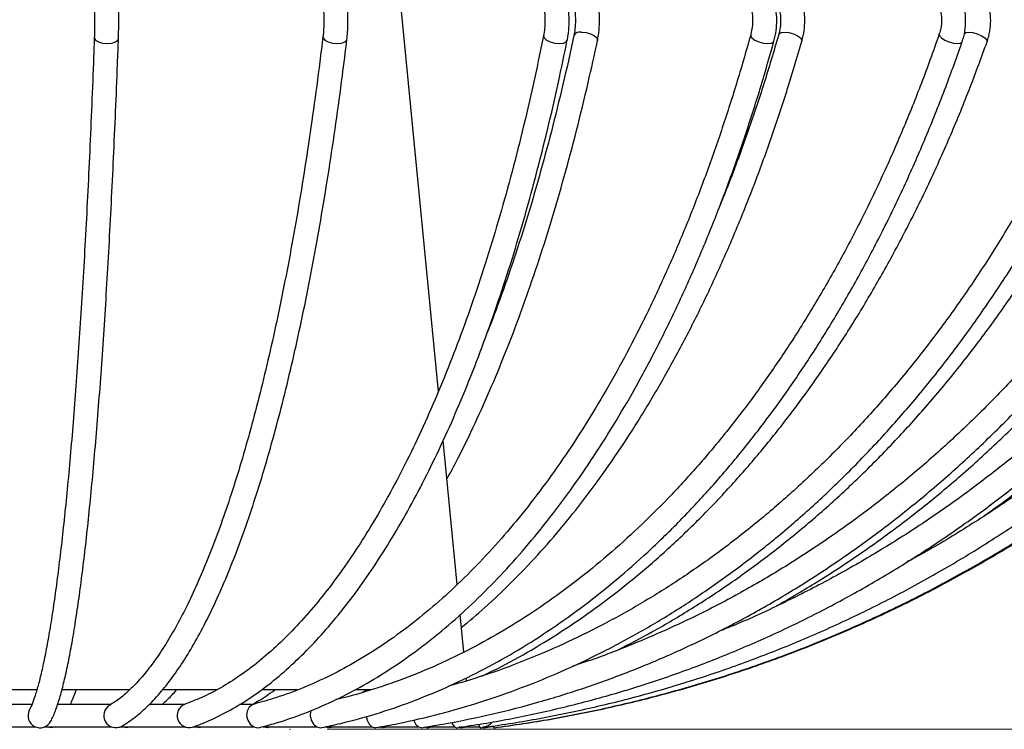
# Model space of a CAD drawing. Header units: millimetres. Extents: x 715 to 821, y 329 to 741.
# Tile 6 of 14: x 755 to 782, y 329 to 348. Entities that reach past the tile are written whole.
import ezdxf

# ---------------------------------------------------------------- set-up
doc = ezdxf.new("R2010")
doc.units = ezdxf.units.MM
doc.header["$PDSIZE"] = -1
doc.styles.add('SLDTEXTSTYLE0', font='TXT', dxfattribs={"width": 0.75})
doc.dimstyles.new('SLDDIMSTYLE0', dxfattribs={"dimtxt": 3.5, "dimasz": 3.556, "dimexe": 0, "dimexo": 0.0625, "dimgap": 0.875, "dimtad": 1, "dimdec": 0, "dimlfac": 5, "dimrnd": 1e-09, "dimzin": 12, "dimdsep": 46, "dimtxsty": 'SLDTEXTSTYLE0', "dimblk1": 'CLOSED', "dimblk2": 'CLOSED', "dimsah": 1, "dimcen": 0.09, "dimadec": 0, "dimazin": 3, "dimtfac": 1, "dimtofl": 0, "dimtmove": 0, "dimatfit": 3, "dimldrblk": 'CLOSED', "dimfxl": 0, "dimfrac": 2, "dimtolj": 1, "dimtzin": 12, "dimarcsym": 0})
doc.dimstyles.new('SLDDIMSTYLE1', dxfattribs={"dimtxt": 3.5, "dimasz": 3.556, "dimexe": 0, "dimexo": 0.0625, "dimgap": 0.875, "dimtad": 1, "dimdec": 0, "dimlfac": 5, "dimrnd": 1e-09, "dimzin": 12, "dimdsep": 46, "dimtxsty": 'SLDTEXTSTYLE0', "dimblk1": 'CLOSED', "dimblk2": 'CLOSED', "dimsah": 1, "dimcen": 0.09, "dimadec": 0, "dimazin": 3, "dimtfac": 1, "dimtdec": 0, "dimtofl": 0, "dimtmove": 0, "dimatfit": 3, "dimldrblk": 'CLOSED', "dimfxl": 0, "dimfrac": 2, "dimtolj": 1, "dimtzin": 12, "dimarcsym": 0})

# ---------------------------------------------------------------- blocks, each defined once
blk = doc.blocks.new('_Closed')
at = {"color": 0, "linetype": 'ByBlock', "lineweight": -2}
for p, q in [((-1, 0.166667), (0, 0)), ((-1, 0.166667), (-1, -0.166667)), ((0, 0), (-1, -0.166667)), ((0, 0), (-1, 0))]:
    blk.add_line(p, q, dxfattribs=at)
blk = doc.blocks.new('_D')
at = {"color": 7, "linetype": 'Continuous', "lineweight": 0}
for p, q in [((764.023, 579.812), (820.95, 579.812)), ((819.95, 329.091), (819.95, 579.812)), ((763.629, 329.091), (820.95, 329.091))]:
    blk.add_line(p, q, dxfattribs=at)
at = {"color": 7, "linetype": 'Continuous', "lineweight": 18, "xscale": 3.556, "yscale": 3.556}
for p, rotation in [((819.95, 579.812), 90.0000000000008), ((819.95, 329.091), 270.0000000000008)]:
    blk.add_blockref('_Closed', p, dxfattribs=dict(at, rotation=rotation))
at = {"color": 7, "linetype": 'Continuous', "lineweight": 18, "insert": (815.438, 439.312), "char_height": 3.5, "attachment_point": 1, "rotation": 90, "style": 'SLDTEXTSTYLE0'}
blk.add_mtext('1254', dxfattribs=at)
blk = doc.blocks.new('_D_1')
at = {"color": 7, "linetype": 'Continuous', "lineweight": 0}
for p, q in [((758.283, 423.776), (807.013, 423.776)), ((806.013, 423.776), (806.013, 329.091)), ((763.629, 329.091), (807.013, 329.091))]:
    blk.add_line(p, q, dxfattribs=at)
at = {"color": 7, "linetype": 'Continuous', "lineweight": 18, "xscale": 3.556, "yscale": 3.556}
for p, rotation in [((806.013, 423.776), 90.0000000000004), ((806.013, 329.091), 270.0000000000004)]:
    blk.add_blockref('_Closed', p, dxfattribs=dict(at, rotation=rotation))
at = {"color": 7, "linetype": 'Continuous', "lineweight": 18, "insert": (801.501, 379.067), "char_height": 3.5, "attachment_point": 1, "rotation": 90, "style": 'SLDTEXTSTYLE0'}
blk.add_mtext('473', dxfattribs=at)

msp = doc.modelspace()

# ---------------------------------------------------------------- linework, layer by layer
at = {"color": 7, "linetype": 'Continuous', "lineweight": 25}
for p, q in [((766.624, 338.191), (764.315, 362.026)), ((767.128, 332.989), (766.752, 336.87)), ((767.304, 331.171), (767.206, 332.178)), ((767.379, 330.398), (767.371, 330.479)), ((755.816, 330.15), (753.863, 330.15)), ((758.318, 330.15), (756.497, 330.15)), ((760.66, 330.15), (759.199, 330.15)), ((762.827, 330.15), (761.871, 330.15)), ((764.82, 330.15), (764.386, 330.15)), ((764.583, 330.088), (764.707, 330.15)), ((755.684, 329.756), (754.025, 329.756)), ((757.806, 329.756), (756.378, 329.756)), ((759.792, 329.756), (758.843, 329.756)), ((761.601, 329.756), (761.272, 329.756)), ((753.964, 329.156), (755.789, 329.156)), ((756.026, 329.156), (757.832, 329.156)), ((758.063, 329.156), (759.805, 329.156)), ((760.039, 329.156), (761.661, 329.156)), ((761.912, 329.156), (763.353, 329.156)), ((763.577, 329.156), (764.84, 329.156)), ((763.704, 329.137), (763.791, 329.156)), ((765.073, 329.156), (766.085, 329.156)), ((765.133, 329.136), (765.243, 329.156)), ((766.301, 329.156), (767.058, 329.156)), ((766.317, 329.135), (766.445, 329.156)), ((767.226, 329.134), (767.368, 329.156)), ((767.282, 329.156), (767.735, 329.156)), ((767.837, 329.134), (768.132, 329.177))]:
    msp.add_line(p, q, dxfattribs=at)
at = {"color": 8, "linetype": 'Continuous', "lineweight": 25, "flags": 128}
for points in [[(770.474, 347.862), (770.597, 347.85), (770.719, 347.817), (770.82, 347.767), (770.886, 347.708), (770.906, 347.649), (770.905, 347.64)], [(775.78, 347.797), (775.79, 347.817), (775.847, 347.85), (775.94, 347.862)], [(775.94, 347.862), (776.057, 347.85), (776.18, 347.817), (776.289, 347.767), (776.368, 347.708), (776.405, 347.649), (776.405, 347.618)], [(780.774, 347.817), (780.774, 347.817), (780.812, 347.85), (780.892, 347.862)], [(780.892, 347.862), (781, 347.85), (781.12, 347.817), (781.234, 347.767), (781.325, 347.708), (781.378, 347.649), (781.386, 347.599)], [(757.365, 347.719), (757.366, 347.708), (757.398, 347.649), (757.474, 347.599), (757.584, 347.565), (757.709, 347.553), (757.832, 347.565), (757.933, 347.599), (757.997, 347.649), (758.015, 347.696)], [(763.517, 347.746), (763.522, 347.708), (763.571, 347.649), (763.66, 347.599), (763.777, 347.565), (763.903, 347.553), (764.019, 347.565), (764.108, 347.599), (764.156, 347.649), (764.162, 347.669)], [(769.452, 347.771), (769.452, 347.767), (769.47, 347.708), (769.533, 347.649), (769.633, 347.599), (769.754, 347.565), (769.878, 347.553), (769.985, 347.565), (770.06, 347.599), (770.09, 347.644)], [(775.027, 347.794), (775.026, 347.767), (775.061, 347.708), (775.138, 347.649), (775.246, 347.599), (775.369, 347.565), (775.487, 347.553), (775.582, 347.565), (775.641, 347.599), (775.653, 347.621)], [(780.101, 347.814), (780.108, 347.767), (780.159, 347.708), (780.248, 347.649), (780.362, 347.599), (780.482, 347.565), (780.592, 347.553), (780.673, 347.565), (780.715, 347.599), (780.716, 347.601)]]:
    msp.add_lwpolyline(points, dxfattribs=at)
at = {"color": 7, "linetype": 'Continuous', "lineweight": 25, "flags": 128}
for points in [[(761.662, 329.771), (761.616, 329.754), (761.53, 329.684), (761.477, 329.579), (761.464, 329.456), (761.493, 329.333), (761.561, 329.228), (761.656, 329.158), (761.764, 329.134), (761.823, 329.141)], [(763.183, 329.598), (763.178, 329.579), (763.17, 329.456), (763.199, 329.333), (763.262, 329.228), (763.349, 329.158), (763.446, 329.134), (763.484, 329.138)], [(764.677, 329.438), (764.703, 329.333), (764.76, 329.228), (764.836, 329.158), (764.92, 329.134), (764.944, 329.136)], [(756.318, 329.156), (756.2, 329.134), (756.081, 329.156)], [(758.347, 329.156), (758.233, 329.134), (758.117, 329.156)], [(760.295, 329.156), (760.187, 329.134), (760.077, 329.156)], [(762.113, 329.156), (762.014, 329.134), (761.912, 329.156)], [(763.756, 329.156), (763.669, 329.134), (763.577, 329.156)], [(765.184, 329.156), (765.111, 329.134), (765.032, 329.156)], [(766.362, 329.156), (766.304, 329.134), (766.26, 329.145)], [(766.985, 329.275), (767.006, 329.228), (767.056, 329.158), (767.108, 329.134), (767.115, 329.134)], [(767.261, 329.156), (767.22, 329.134), (767.173, 329.156)], [(767.7, 329.224), (767.733, 329.158), (767.767, 329.134), (767.769, 329.134)], [(767.86, 329.158), (767.86, 329.158), (767.835, 329.134), (767.806, 329.156)], [(768.092, 329.176), (768.098, 329.158), (768.112, 329.134), (768.112, 329.134)]]:
    msp.add_lwpolyline(points, dxfattribs=at)
at = {"color": 8, "linetype": 'Continuous', "lineweight": 25}
msp.add_arc((770.432, 347.676), 0.191, 77.1017, 148.6787, dxfattribs=at)
at = {"color": 7, "linetype": 'Continuous', "lineweight": 25}
for centre, radius, start, end in [((755.906, 329.458), 0.325, 153.2311, 332.3497), ((757.945, 329.46), 0.325, 121.83, 299.0871), ((759.919, 329.462), 0.326, 112.7856, 286.0452), ((766.199, 329.368), 0.235, 185.1957, 261.5831), ((767.823, 329.456), 0.3, 270, 324.8501)]:
    msp.add_arc(centre, radius, start, end, dxfattribs=at)
for points, knots in [([(757.349, 348.94), (757.351, 348.913), (757.357, 348.839), (757.365, 348.678), (757.371, 348.458), (757.374, 348.214), (757.372, 347.973), (757.369, 347.809), (757.366, 347.73), (757.365, 347.719)], [0, 0, 0, 0, 0.093299, 0.265107, 0.441961, 0.621649, 0.802279, 0.972704, 1, 1, 1, 1]), ([(758.015, 347.696), (758.016, 347.736), (758.02, 347.854), (758.024, 348.068), (758.023, 348.328), (758.019, 348.578), (758.01, 348.81), (758.001, 348.933), (757.996, 348.995)], [0, 0, 0, 0, 0.093968, 0.274336, 0.454311, 0.634322, 0.814969, 1, 1, 1, 1]), ([(764.162, 347.669), (764.167, 347.712), (764.18, 347.838), (764.192, 348.063), (764.191, 348.336), (764.175, 348.6), (764.144, 348.848), (764.111, 348.985), (764.094, 349.055)], [0, 0, 0, 0, 0.093822, 0.274189, 0.452913, 0.631821, 0.812623, 1, 1, 1, 1]), ([(770.09, 347.644), (770.098, 347.689), (770.122, 347.821), (770.142, 348.055), (770.141, 348.339), (770.113, 348.614), (770.06, 348.879), (770, 349.028), (769.968, 349.106)], [0, 0, 0, 0, 0.093755, 0.27225, 0.448983, 0.626146, 0.805737, 1, 1, 1, 1]), ([(770.905, 347.64), (770.913, 347.686), (770.939, 347.819), (770.96, 348.054), (770.959, 348.339), (770.93, 348.615), (770.873, 348.882), (770.809, 349.033), (770.776, 349.112)], [0, 0, 0, 0, 0.093754, 0.271816, 0.448191, 0.625036, 0.804315, 1, 1, 1, 1]), ([(775.653, 347.621), (775.665, 347.668), (775.699, 347.804), (775.728, 348.045), (775.728, 348.334), (775.69, 348.618), (775.617, 348.879), (775.539, 349.049), (775.488, 349.13), (775.479, 349.144)], [0, 0, 0, 0, 0.093759, 0.268477, 0.442255, 0.616733, 0.793396, 0.964111, 1, 1, 1, 1]), ([(776.405, 347.618), (776.417, 347.666), (776.453, 347.802), (776.483, 348.043), (776.483, 348.333), (776.444, 348.618), (776.369, 348.879), (776.288, 349.051), (776.234, 349.133), (776.224, 349.149)], [0, 0, 0, 0, 0.093765, 0.267848, 0.44114, 0.615164, 0.7913, 0.960742, 1, 1, 1, 1]), ([(780.716, 347.601), (780.731, 347.65), (780.774, 347.788), (780.812, 348.032), (780.813, 348.325), (780.768, 348.613), (780.678, 348.883), (780.578, 349.065), (780.509, 349.153), (780.494, 349.172)], [0, 0, 0, 0, 0.093821, 0.263884, 0.433998, 0.604982, 0.777555, 0.952635, 1, 1, 1, 1]), ([(781.386, 347.599), (781.402, 347.648), (781.446, 347.786), (781.485, 348.03), (781.486, 348.323), (781.441, 348.612), (781.349, 348.882), (781.246, 349.065), (781.175, 349.155), (781.159, 349.175)], [0, 0, 0, 0, 0.09383, 0.263225, 0.432787, 0.603228, 0.775171, 0.949357, 1, 1, 1, 1]), ([(763.469, 348.879), (763.474, 348.857), (763.49, 348.798), (763.514, 348.658), (763.534, 348.461), (763.543, 348.236), (763.539, 348.008), (763.528, 347.844), (763.519, 347.764), (763.517, 347.746)], [0, 0, 0, 0, 0.092102, 0.252595, 0.423699, 0.602077, 0.783374, 0.953239, 1, 1, 1, 1]), ([(769.38, 348.829), (769.389, 348.81), (769.411, 348.758), (769.448, 348.63), (769.479, 348.445), (769.494, 348.231), (769.488, 348.014), (769.47, 347.861), (769.455, 347.787), (769.453, 347.772)], [0, 0, 0, 0, 0.091678, 0.252479, 0.423569, 0.602737, 0.785484, 0.956033, 1, 1, 1, 1]), ([(770.194, 348.823), (770.202, 348.804), (770.226, 348.752), (770.264, 348.625), (770.297, 348.441), (770.312, 348.229), (770.306, 348.013), (770.286, 347.862), (770.272, 347.789), (770.269, 347.775)], [0, 0, 0, 0, 0.091667, 0.253295, 0.424864, 0.604373, 0.787427, 0.958195, 1, 1, 1, 1]), ([(774.934, 348.79), (774.945, 348.773), (774.975, 348.722), (775.023, 348.598), (775.064, 348.416), (775.081, 348.208), (775.071, 347.999), (775.046, 347.864), (775.029, 347.801), (775.027, 347.794)], [0, 0, 0, 0, 0.091773, 0.26149, 0.438107, 0.620831, 0.806337, 0.979182, 1, 1, 1, 1]), ([(775.685, 348.786), (775.696, 348.768), (775.727, 348.718), (775.777, 348.594), (775.819, 348.411), (775.836, 348.204), (775.825, 347.988), (775.795, 347.861), (775.78, 347.797)], [0, 0, 0, 0, 0.091828, 0.263322, 0.441106, 0.624565, 0.810608, 1, 1, 1, 1]), ([(779.99, 348.762), (780.003, 348.745), (780.042, 348.693), (780.102, 348.567), (780.15, 348.382), (780.166, 348.176), (780.15, 347.978), (780.117, 347.865), (780.101, 347.814)], [0, 0, 0, 0, 0.092106, 0.275472, 0.461267, 0.649671, 0.839234, 1, 1, 1, 1]), ([(757.365, 347.719), (757.357, 347.49), (757.332, 346.824), (757.289, 345.746), (757.234, 344.498), (757.175, 343.286), (757.113, 342.112), (757.048, 340.978), (756.979, 339.887), (756.908, 338.84), (756.834, 337.839), (756.756, 336.886), (756.677, 335.983), (756.595, 335.131), (756.51, 334.332), (756.424, 333.588), (756.336, 332.9), (756.246, 332.27), (756.155, 331.699), (756.062, 331.188), (755.97, 330.739), (755.877, 330.354), (755.786, 330.034), (755.701, 329.79), (755.645, 329.662), (755.619, 329.611), (755.616, 329.605)], [0, 0, 0, 0, 0.0235443, 0.0682778, 0.1130107, 0.1577399, 0.2024646, 0.247184, 0.2918969, 0.3366021, 0.3812978, 0.4259819, 0.4706513, 0.5153023, 0.5599298, 0.6045266, 0.6490827, 0.6935837, 0.7380085, 0.7823246, 0.8264812, 0.8703957, 0.9139287, 0.9568395, 0.9948312, 1, 1, 1, 1]), ([(756.194, 329.307), (756.215, 329.35), (756.279, 329.481), (756.376, 329.741), (756.487, 330.113), (756.591, 330.538), (756.691, 331.017), (756.789, 331.551), (756.884, 332.141), (756.976, 332.787), (757.067, 333.488), (757.155, 334.243), (757.24, 335.052), (757.323, 335.912), (757.403, 336.823), (757.481, 337.783), (757.556, 338.79), (757.628, 339.843), (757.697, 340.939), (757.762, 342.077), (757.824, 343.256), (757.883, 344.471), (757.938, 345.723), (757.982, 346.802), (758.007, 347.468), (758.015, 347.696)], [0, 0, 0, 0, 0.023596, 0.073649, 0.121641, 0.168213, 0.21407, 0.259531, 0.304755, 0.349828, 0.394801, 0.439704, 0.484556, 0.529372, 0.57416, 0.618928, 0.663678, 0.708415, 0.753142, 0.797861, 0.842572, 0.887278, 0.931978, 0.976675, 1, 1, 1, 1]), ([(763.517, 347.746), (763.489, 347.517), (763.407, 346.853), (763.264, 345.778), (763.082, 344.533), (762.889, 343.325), (762.685, 342.155), (762.47, 341.025), (762.245, 339.938), (762.01, 338.896), (761.765, 337.9), (761.512, 336.953), (761.251, 336.056), (760.982, 335.21), (760.706, 334.419), (760.424, 333.682), (760.136, 333.003), (759.844, 332.381), (759.547, 331.818), (759.249, 331.315), (758.949, 330.874), (758.649, 330.494), (758.351, 330.176), (758.058, 329.918), (757.868, 329.797), (757.774, 329.736)], [0, 0, 0, 0, 0.023566, 0.068325, 0.113078, 0.157822, 0.202553, 0.247271, 0.291972, 0.336655, 0.381315, 0.425949, 0.470551, 0.515116, 0.559636, 0.604103, 0.648507, 0.692837, 0.737079, 0.781224, 0.825266, 0.869213, 0.913104, 0.957006, 1, 1, 1, 1]), ([(758.103, 329.176), (758.168, 329.216), (758.353, 329.33), (758.651, 329.568), (758.998, 329.907), (759.339, 330.31), (759.674, 330.776), (760.002, 331.302), (760.322, 331.886), (760.634, 332.527), (760.939, 333.224), (761.235, 333.975), (761.522, 334.779), (761.801, 335.634), (762.071, 336.54), (762.332, 337.495), (762.583, 338.497), (762.824, 339.545), (763.055, 340.637), (763.275, 341.77), (763.484, 342.943), (763.682, 344.155), (763.868, 345.402), (764.028, 346.575), (764.122, 347.341), (764.162, 347.669)], [0, 0, 0, 0, 0.023627, 0.067651, 0.112245, 0.157381, 0.202756, 0.248167, 0.293509, 0.338759, 0.383916, 0.428989, 0.473989, 0.518928, 0.563816, 0.608661, 0.65347, 0.698249, 0.743003, 0.787736, 0.832451, 0.877151, 0.921838, 0.966515, 1, 1, 1, 1]), ([(769.453, 347.772), (769.406, 347.543), (769.27, 346.88), (769.031, 345.806), (768.728, 344.564), (768.405, 343.358), (768.064, 342.19), (767.705, 341.063), (767.329, 339.979), (766.937, 338.939), (766.529, 337.946), (766.107, 337), (765.67, 336.105), (765.221, 335.262), (764.76, 334.472), (764.288, 333.736), (763.806, 333.056), (763.315, 332.433), (762.817, 331.868), (762.311, 331.362), (761.8, 330.915), (761.285, 330.527), (760.765, 330.2), (760.267, 329.943), (759.943, 329.82), (759.793, 329.763)], [0, 0, 0, 0, 0.023571, 0.068344, 0.11311, 0.157866, 0.202609, 0.247339, 0.292053, 0.336751, 0.381429, 0.426088, 0.470725, 0.51534, 0.559932, 0.604501, 0.649052, 0.693589, 0.738123, 0.782663, 0.827233, 0.871863, 0.916596, 0.961487, 1, 1, 1, 1]), ([(760.009, 329.15), (760.111, 329.187), (760.403, 329.295), (760.881, 329.522), (761.441, 329.849), (761.994, 330.239), (762.541, 330.691), (763.08, 331.203), (763.609, 331.775), (764.128, 332.406), (764.636, 333.094), (765.131, 333.838), (765.614, 334.636), (766.082, 335.486), (766.536, 336.388), (766.974, 337.339), (767.397, 338.337), (767.803, 339.382), (768.191, 340.471), (768.562, 341.602), (768.915, 342.773), (769.248, 343.982), (769.562, 345.228), (769.843, 346.448), (770.012, 347.265), (770.09, 347.644)], [0, 0, 0, 0, 0.023602, 0.067543, 0.111646, 0.155971, 0.200485, 0.245142, 0.289897, 0.334713, 0.37956, 0.424415, 0.469263, 0.514095, 0.558909, 0.603703, 0.648476, 0.693229, 0.737964, 0.782681, 0.827383, 0.87207, 0.916745, 0.961409, 1, 1, 1, 1]), ([(775.027, 347.794), (774.963, 347.566), (774.776, 346.904), (774.446, 345.831), (774.029, 344.59), (773.585, 343.385), (773.115, 342.218), (772.621, 341.091), (772.103, 340.008), (771.563, 338.968), (771.001, 337.975), (770.418, 337.029), (769.816, 336.134), (769.196, 335.289), (768.558, 334.497), (767.905, 333.76), (767.237, 333.077), (766.555, 332.451), (765.862, 331.883), (765.157, 331.373), (764.442, 330.922), (763.719, 330.53), (762.988, 330.201), (762.302, 329.947), (761.858, 329.825), (761.662, 329.771)], [0, 0, 0, 0, 0.023567, 0.068361, 0.11315, 0.157932, 0.202706, 0.247473, 0.292231, 0.336981, 0.381723, 0.426458, 0.471189, 0.515916, 0.560642, 0.605371, 0.650109, 0.694861, 0.739636, 0.784445, 0.829299, 0.874211, 0.919193, 0.964257, 1, 1, 1, 1]), ([(761.823, 329.141), (761.96, 329.178), (762.355, 329.284), (763.004, 329.508), (763.765, 329.831), (764.519, 330.217), (765.263, 330.663), (765.997, 331.171), (766.719, 331.737), (767.428, 332.362), (768.123, 333.045), (768.802, 333.783), (769.464, 334.576), (770.107, 335.423), (770.732, 336.321), (771.335, 337.269), (771.918, 338.265), (772.477, 339.307), (773.014, 340.394), (773.525, 341.523), (774.012, 342.693), (774.473, 343.901), (774.906, 345.146), (775.302, 346.385), (775.54, 347.222), (775.653, 347.621)], [0, 0, 0, 0, 0.023579, 0.067758, 0.111985, 0.156287, 0.200665, 0.245113, 0.289623, 0.334185, 0.378788, 0.423423, 0.468079, 0.51275, 0.557428, 0.60211, 0.646791, 0.691468, 0.73614, 0.780805, 0.825464, 0.870115, 0.91476, 0.959398, 1, 1, 1, 1]), ([(763.484, 329.138), (763.654, 329.174), (764.144, 329.279), (764.948, 329.501), (765.894, 329.823), (766.83, 330.208), (767.755, 330.652), (768.668, 331.157), (769.565, 331.722), (770.447, 332.344), (771.311, 333.024), (772.156, 333.76), (772.979, 334.55), (773.781, 335.394), (774.559, 336.289), (775.312, 337.234), (776.038, 338.228), (776.737, 339.269), (777.406, 340.354), (778.046, 341.482), (778.654, 342.65), (779.23, 343.857), (779.772, 345.101), (780.27, 346.348), (780.571, 347.194), (780.716, 347.601)], [0, 0, 0, 0, 0.0235618, 0.0678882, 0.1122319, 0.1566018, 0.2010004, 0.2454286, 0.2898858, 0.3343704, 0.3788799, 0.4234116, 0.467962, 0.5125282, 0.557107, 0.6016956, 0.6462914, 0.6908923, 0.7354965, 0.7801025, 0.8247088, 0.8693145, 0.9139189, 0.9585214, 1, 1, 1, 1]), ([(780.101, 347.814), (780.021, 347.586), (779.789, 346.924), (779.377, 345.852), (778.855, 344.61), (778.3, 343.405), (777.713, 342.238), (777.095, 341.111), (776.447, 340.027), (775.771, 338.986), (775.067, 337.992), (774.338, 337.045), (773.583, 336.148), (772.806, 335.302), (772.006, 334.509), (771.186, 333.769), (770.347, 333.085), (769.49, 332.457), (768.618, 331.886), (767.73, 331.374), (766.83, 330.922), (765.918, 330.529), (764.996, 330.2), (764.31, 329.992), (763.93, 329.907), (763.861, 329.891)], [0, 0, 0, 0, 0.024149, 0.070094, 0.116039, 0.161981, 0.20792, 0.253857, 0.299792, 0.345727, 0.391662, 0.437598, 0.483537, 0.529482, 0.575434, 0.621398, 0.667375, 0.713369, 0.759385, 0.805426, 0.851496, 0.897597, 0.943732, 0.989902, 1, 1, 1, 1]), ([(766.853, 335.829), (766.951, 336.012), (767.21, 336.493), (767.612, 337.327), (768.059, 338.323), (768.487, 339.368), (768.897, 340.456), (769.289, 341.587), (769.661, 342.758), (770.013, 343.967), (770.344, 345.213), (770.643, 346.437), (770.821, 347.258), (770.905, 347.64)], [0, 0, 0, 0, 0.058705, 0.154191, 0.24964, 0.345051, 0.440428, 0.53577, 0.631082, 0.726365, 0.821622, 0.916857, 1, 1, 1, 1]), ([(784.551, 347.83), (784.457, 347.602), (784.183, 346.94), (783.699, 345.868), (783.086, 344.626), (782.433, 343.42), (781.743, 342.252), (781.016, 341.125), (780.254, 340.039), (779.458, 338.998), (778.629, 338.002), (777.77, 337.055), (776.882, 336.156), (775.966, 335.309), (775.023, 334.514), (774.056, 333.773), (773.067, 333.088), (772.057, 332.459), (771.027, 331.887), (769.98, 331.374), (768.918, 330.922), (767.891, 330.542), (767.213, 330.344), (766.899, 330.251)], [0, 0, 0, 0, 0.025726, 0.074724, 0.123725, 0.172725, 0.221726, 0.270728, 0.319733, 0.368739, 0.41775, 0.466765, 0.515786, 0.564813, 0.613849, 0.662895, 0.711951, 0.76102, 0.810102, 0.859199, 0.90831, 0.957437, 1, 1, 1, 1]), ([(767.24, 331.83), (767.452, 332.006), (767.91, 332.387), (768.595, 333.042), (769.299, 333.778), (769.985, 334.571), (770.652, 335.417), (771.299, 336.315), (771.925, 337.262), (772.529, 338.258), (773.109, 339.3), (773.665, 340.386), (774.196, 341.516), (774.701, 342.685), (775.179, 343.893), (775.629, 345.138), (776.04, 346.379), (776.287, 347.218), (776.405, 347.618)], [0, 0, 0, 0, 0.054495, 0.117807, 0.181162, 0.244549, 0.307958, 0.371381, 0.434811, 0.498243, 0.561672, 0.625095, 0.688512, 0.751921, 0.815321, 0.878712, 0.942095, 1, 1, 1, 1]), ([(767.788, 330.523), (767.886, 330.568), (768.302, 330.76), (769.021, 331.159), (769.943, 331.72), (770.847, 332.343), (771.734, 333.022), (772.6, 333.758), (773.446, 334.548), (774.268, 335.391), (775.066, 336.286), (775.839, 337.231), (776.584, 338.225), (777.301, 339.265), (777.988, 340.35), (778.645, 341.477), (779.269, 342.646), (779.86, 343.853), (780.416, 345.097), (780.928, 346.344), (781.237, 347.191), (781.386, 347.599)], [0, 0, 0, 0, 0.017056, 0.071717, 0.126411, 0.181135, 0.235886, 0.290663, 0.345462, 0.400279, 0.455112, 0.509956, 0.56481, 0.61967, 0.674536, 0.729404, 0.784274, 0.839144, 0.894012, 0.94888, 1, 1, 1, 1]), ([(770.269, 347.775), (770.219, 347.547), (770.077, 346.884), (769.824, 345.81), (769.504, 344.568), (769.163, 343.362), (768.804, 342.194), (768.424, 341.07), (768.129, 340.248), (767.956, 339.815), (767.921, 339.727)], [0, 0, 0, 0, 0.077687, 0.225264, 0.37282, 0.520341, 0.667822, 0.815261, 0.962651, 1, 1, 1, 1]), ([(788.265, 347.843), (788.16, 347.615), (787.852, 346.953), (787.308, 345.88), (786.618, 344.638), (785.883, 343.431), (785.106, 342.263), (784.288, 341.134), (783.43, 340.048), (782.534, 339.006), (781.601, 338.009), (780.634, 337.061), (779.633, 336.161), (778.601, 335.313), (777.539, 334.518), (776.45, 333.776), (775.335, 333.09), (774.197, 332.46), (773.037, 331.887), (771.856, 331.377), (770.923, 331.013), (770.378, 330.84), (770.238, 330.795)], [0, 0, 0, 0, 0.02778, 0.08074, 0.133703, 0.186667, 0.239634, 0.292604, 0.345576, 0.398551, 0.451531, 0.504514, 0.557503, 0.610496, 0.663496, 0.716502, 0.769514, 0.822533, 0.875559, 0.928592, 0.981633, 1, 1, 1, 1]), ([(791.153, 347.852), (791.038, 347.624), (790.704, 346.962), (790.113, 345.889), (789.363, 344.646), (788.565, 343.439), (787.72, 342.27), (786.831, 341.141), (785.899, 340.054), (784.925, 339.011), (783.911, 338.014), (782.859, 337.065), (781.771, 336.165), (780.649, 335.316), (779.495, 334.52), (778.31, 333.778), (777.098, 333.091), (775.859, 332.464), (774.886, 332.011), (774.319, 331.787), (774.18, 331.733)], [0, 0, 0, 0, 0.031101, 0.090436, 0.149774, 0.209114, 0.268456, 0.3278, 0.387146, 0.446495, 0.505847, 0.565201, 0.624558, 0.683919, 0.743282, 0.802649, 0.862019, 0.921392, 0.980769, 1, 1, 1, 1]), ([(775.78, 347.797), (775.714, 347.569), (775.52, 346.907), (775.179, 345.834), (774.744, 344.595), (774.413, 343.709), (774.22, 343.249), (774.19, 343.177)], [0, 0, 0, 0, 0.1417187, 0.4111219, 0.6805017, 0.9498408, 1, 1, 1, 1]), ([(793.143, 347.858), (793.021, 347.631), (792.669, 346.969), (792.045, 345.895), (791.254, 344.652), (790.412, 343.444), (789.521, 342.275), (788.583, 341.145), (787.599, 340.058), (786.571, 339.014), (785.502, 338.017), (784.392, 337.067), (783.244, 336.168), (782.06, 335.318), (780.84, 334.525), (779.899, 333.953), (779.356, 333.664), (779.24, 333.603)], [0, 0, 0, 0, 0.0379731, 0.1104518, 0.1829349, 0.255419, 0.3279042, 0.4003906, 0.4728781, 0.5453669, 0.617857, 0.6903484, 0.7628412, 0.8353353, 0.9078307, 0.9803275, 1, 1, 1, 1]), ([(764.944, 329.136), (765.143, 329.172), (765.716, 329.277), (766.658, 329.498), (767.767, 329.82), (768.864, 330.203), (769.947, 330.647), (771.016, 331.151), (772.068, 331.714), (773.101, 332.336), (774.113, 333.014), (775.103, 333.749), (776.069, 334.538), (777.009, 335.38), (777.921, 336.274), (778.804, 337.217), (779.656, 338.21), (780.476, 339.249), (781.261, 340.332), (782.012, 341.459), (782.726, 342.626), (783.403, 343.832), (784.039, 345.076), (784.627, 346.325), (784.981, 347.174), (785.153, 347.585)], [0, 0, 0, 0, 0.0235493, 0.0679591, 0.1123763, 0.156803, 0.2012406, 0.2456901, 0.290152, 0.3346265, 0.3791132, 0.4236117, 0.4681213, 0.512641, 0.5571699, 0.6017069, 0.6462508, 0.6908008, 0.7353558, 0.7799148, 0.8244772, 0.8690421, 0.913609, 0.9581772, 1, 1, 1, 1]), ([(766.165, 329.135), (766.388, 329.171), (767.031, 329.276), (768.088, 329.497), (769.332, 329.817), (770.564, 330.201), (771.78, 330.644), (772.98, 331.148), (774.161, 331.711), (775.32, 332.331), (776.457, 333.009), (777.568, 333.743), (778.652, 334.531), (779.707, 335.373), (780.731, 336.266), (781.723, 337.209), (782.679, 338.2), (783.6, 339.238), (784.483, 340.321), (785.326, 341.447), (786.128, 342.613), (786.888, 343.819), (787.604, 345.061), (788.264, 346.311), (788.663, 347.161), (788.857, 347.573)], [0, 0, 0, 0, 0.02354, 0.067998, 0.11246, 0.156925, 0.201394, 0.245867, 0.290346, 0.33483, 0.379319, 0.423814, 0.468314, 0.512819, 0.55733, 0.601845, 0.646365, 0.690888, 0.735416, 0.779947, 0.824482, 0.869019, 0.913558, 0.9581, 1, 1, 1, 1]), ([(767.115, 329.134), (767.356, 329.171), (768.053, 329.275), (769.201, 329.496), (770.55, 329.816), (771.886, 330.199), (773.206, 330.643), (774.508, 331.146), (775.789, 331.709), (777.047, 332.329), (778.28, 333.007), (779.486, 333.74), (780.662, 334.528), (781.807, 335.369), (782.918, 336.262), (783.994, 337.204), (785.032, 338.195), (786.031, 339.233), (786.988, 340.315), (787.903, 341.44), (788.774, 342.607), (789.599, 343.811), (790.375, 345.053), (791.092, 346.302), (791.525, 347.152), (791.735, 347.563)], [0, 0, 0, 0, 0.023534, 0.06802, 0.112508, 0.156997, 0.201488, 0.24598, 0.290474, 0.33497, 0.379468, 0.423968, 0.468471, 0.512976, 0.557483, 0.601992, 0.646503, 0.691017, 0.735533, 0.780051, 0.82457, 0.869092, 0.913615, 0.95814, 1, 1, 1, 1]), ([(767.769, 329.134), (768.024, 329.17), (768.759, 329.275), (769.967, 329.495), (771.39, 329.816), (772.798, 330.198), (774.19, 330.642), (775.562, 331.145), (776.912, 331.707), (778.238, 332.328), (779.537, 333.005), (780.808, 333.739), (782.048, 334.526), (783.255, 335.367), (784.426, 336.259), (785.559, 337.202), (786.654, 338.193), (787.706, 339.23), (788.716, 340.312), (789.68, 341.437), (790.598, 342.603), (791.467, 343.808), (792.286, 345.05), (793.041, 346.298), (793.497, 347.146), (793.718, 347.557)], [0, 0, 0, 0, 0.02353, 0.068031, 0.112534, 0.157038, 0.201542, 0.246046, 0.290551, 0.335057, 0.379563, 0.424069, 0.468577, 0.513085, 0.557594, 0.602103, 0.646614, 0.691125, 0.735637, 0.78015, 0.824663, 0.869177, 0.913692, 0.958208, 1, 1, 1, 1]), ([(768.112, 329.134), (768.373, 329.17), (769.128, 329.274), (770.369, 329.495), (771.83, 329.815), (773.276, 330.198), (774.705, 330.641), (776.114, 331.144), (777.5, 331.707), (778.862, 332.327), (780.196, 333.005), (781.501, 333.738), (782.774, 334.525), (784.013, 335.366), (785.216, 336.259), (786.38, 337.201), (787.503, 338.192), (788.584, 339.229), (789.621, 340.311), (790.611, 341.436), (791.554, 342.602), (792.446, 343.806), (793.287, 345.048), (794.062, 346.295), (794.531, 347.143), (794.757, 347.554)], [0, 0, 0, 0, 0.023528, 0.068036, 0.112547, 0.157057, 0.201567, 0.246078, 0.290588, 0.335099, 0.379609, 0.42412, 0.468631, 0.513141, 0.557652, 0.602163, 0.646674, 0.691186, 0.735697, 0.780208, 0.82472, 0.869232, 0.913743, 0.958255, 1, 1, 1, 1]), ([(768.135, 329.134), (768.397, 329.17), (769.153, 329.274), (770.396, 329.495), (771.859, 329.815), (773.308, 330.198), (774.739, 330.641), (776.15, 331.144), (777.539, 331.707), (778.903, 332.327), (780.24, 333.005), (781.547, 333.738), (782.823, 334.525), (784.064, 335.366), (785.268, 336.259), (786.434, 337.201), (787.56, 338.192), (788.643, 339.229), (789.681, 340.311), (790.673, 341.436), (791.617, 342.602), (792.512, 343.806), (793.354, 345.048), (794.13, 346.295), (794.599, 347.143), (794.826, 347.554)], [0, 0, 0, 0, 0.023528, 0.068037, 0.112547, 0.157058, 0.201569, 0.24608, 0.29059, 0.335101, 0.379612, 0.424123, 0.468634, 0.513145, 0.557656, 0.602167, 0.646679, 0.69119, 0.735701, 0.780212, 0.824724, 0.869235, 0.913747, 0.958258, 1, 1, 1, 1]), ([(771.458, 331.235), (771.769, 331.394), (772.438, 331.738), (773.444, 332.336), (774.475, 333.013), (775.484, 333.748), (776.468, 334.536), (777.426, 335.378), (778.355, 336.272), (779.255, 337.216), (780.123, 338.208), (780.958, 339.247), (781.759, 340.33), (782.524, 341.457), (783.252, 342.624), (783.941, 343.83), (784.59, 345.073), (785.189, 346.323), (785.55, 347.172), (785.726, 347.583)], [0, 0, 0, 0, 0.051586, 0.111011, 0.170451, 0.229905, 0.289373, 0.348853, 0.408344, 0.467846, 0.527356, 0.586874, 0.646399, 0.70593, 0.765465, 0.825003, 0.884545, 0.944088, 1, 1, 1, 1]), ([(775.672, 332.387), (776.031, 332.594), (776.776, 333.023), (777.874, 333.743), (778.974, 334.53), (780.043, 335.372), (781.081, 336.265), (782.086, 337.208), (783.056, 338.199), (783.989, 339.237), (784.883, 340.32), (785.738, 341.446), (786.551, 342.612), (787.322, 343.817), (788.047, 345.06), (788.716, 346.309), (789.121, 347.159), (789.317, 347.571)], [0, 0, 0, 0, 0.062541, 0.129748, 0.196962, 0.264184, 0.331412, 0.398647, 0.465888, 0.533135, 0.600387, 0.667645, 0.734906, 0.802172, 0.869442, 0.936714, 1, 1, 1, 1]), ([(781.315, 334.844), (781.56, 335.02), (782.192, 335.473), (783.174, 336.263), (784.26, 337.203), (785.308, 338.195), (786.316, 339.232), (787.282, 340.315), (788.206, 341.44), (789.084, 342.606), (789.917, 343.811), (790.7, 345.053), (791.424, 346.302), (791.861, 347.151), (792.072, 347.562)], [0, 0, 0, 0, 0.054801, 0.141182, 0.227567, 0.313955, 0.400348, 0.486744, 0.573144, 0.659547, 0.745953, 0.832362, 0.918774, 1, 1, 1, 1]), ([(756.721, 329.756), (756.766, 329.86), (756.818, 329.978), (756.868, 330.13), (756.874, 330.15)], [0, 0, 0, 0, 0.87074, 1, 1, 1, 1]), ([(759.182, 329.756), (759.237, 329.803), (759.37, 329.917), (759.499, 330.063), (759.576, 330.15)], [0, 0, 0, 0, 0.409285, 1, 1, 1, 1]), ([(761.599, 329.756), (761.659, 329.788), (761.868, 329.901), (762.072, 330.046), (762.219, 330.15)], [0, 0, 0, 0, 0.284893, 1, 1, 1, 1])]:
    msp.add_open_spline(points, degree=3, knots=knots, dxfattribs=at)
at = {"color": 7, "linetype": 'Continuous', "lineweight": 0}
msp.add_point((762.629, 329.091), dxfattribs=at)

# ---------------------------------------------------------------- dimensions: what is measured, and where the dimension line sits
at = {"color": 7, "linetype": 'Continuous', "lineweight": 18}
for base, p1, p2, dimstyle, picture, middle in [((819.95, 579.812), (762.629, 329.091), (763.023, 579.812), 'SLDDIMSTYLE0', '_D', (819.95, 444.484)), ((806.013, 329.091), (757.283, 423.776), (762.629, 329.091), 'SLDDIMSTYLE1', '_D_1', (806.013, 382.947))]:
    dim = msp.add_linear_dim(base=base, p1=p1, p2=p2, angle=90, dimstyle=dimstyle, dxfattribs=at)
    dim.commit()
    dim.dimension.update_dxf_attribs({"geometry": picture, "text_midpoint": middle, "dimtype": 160})

doc.saveas('drawing.dxf')
